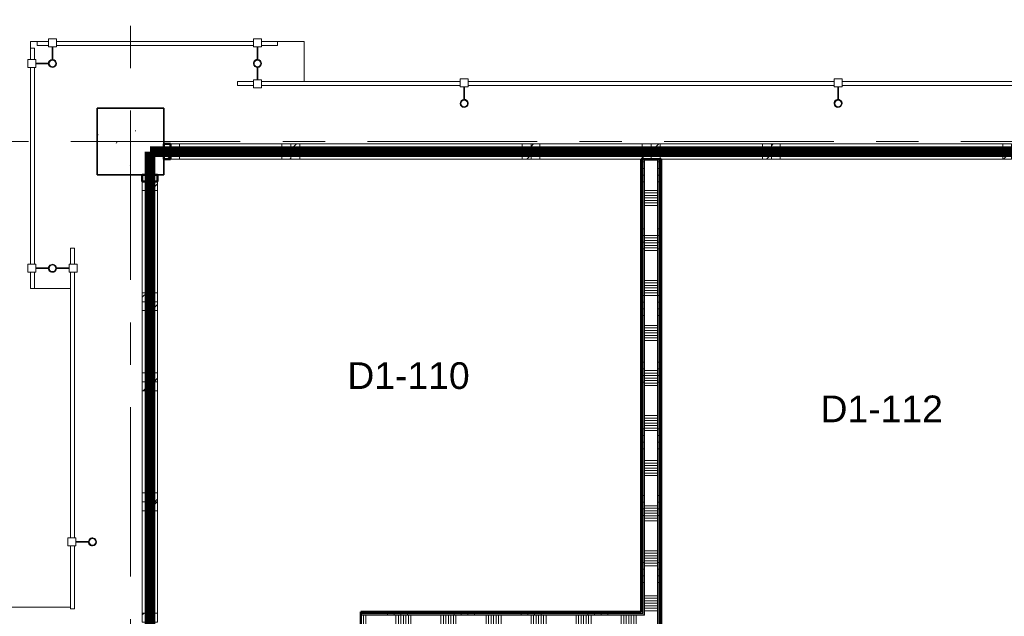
# Model space of a CAD drawing. Extents: x -2538 to 83400, y -8040 to 61900.
# Tile 37 of 105: x 6970 to 14345, y 51043 to 55513. Entities that reach past the tile are written whole.
import ezdxf

# ---------------------------------------------------------------- set-up
doc = ezdxf.new("R2010")
doc.units = 0
doc.header["$LTSCALE"] = 100
for name, pattern in [('SCHEIDING_BRANDWEREND20', [7.2, 0.8, -1.6, 0.8, -0.8, 0.8, -1.6, 0.8]), ('SCHEIDING_BRANDWEREND30', [4, 0.8, -2.4, 0.8]), ('stramien', [22.225, 12.7, -3.175, 3.175, -3.175])]:
    doc.linetypes.add(name, pattern=pattern)
for name, color, linetype, lineweight in [('00---0--FM-RUIMTENR', 7, 'Continuous', 18), ('BA20----_WANDEN', 14, 'Continuous', 50), ('BL$7A---_STRAMIEN', 7, 'Continuous', 18), ('BL20----_WANDEN', 7, 'Continuous', 25), ('BL23----_VLOEREN', 11, 'Continuous', 18), ('BL28----_CONSTRUCTIES', 4, 'Continuous', 18), ('BL30----_KOZIJNEN', 14, 'Continuous', 25), ('BL34----_BALUSTRADES', 1, 'Continuous', 18), ('BL40----_BRANDWERENDESCHEIDING_20MIN', 150, 'SCHEIDING_BRANDWEREND20', 80), ('BL40----_BRANDWERENDESCHEIDING_30MIN', 10, 'SCHEIDING_BRANDWEREND30', 80)]:
    doc.layers.add(name, color=color, linetype=linetype, lineweight=lineweight)
doc.styles.add('Arial', font='arial.ttf', dxfattribs={"height": 200})
pattern_1 = [(180, (11775, 52296.5), (7e-13, -500), []), (180, (11775, 52346.5), (7e-13, -500), []), (180, (11775, 52396.5), (7e-13, -500), []), (180, (11775, 52446.5), (7e-13, -500), [])]
pattern_2 = [(45, (1253.4, 5927.3), (-353.5534, 353.5534), [])]
pattern_3 = [(270, (10375, 51075.5), (500, -2e-12), []), (270, (10325, 51075.5), (500, -2e-12), []), (270, (10275, 51075.5), (500, -2e-12), []), (270, (10225, 51075.5), (500, -2e-12), [])]

# ---------------------------------------------------------------- blocks, each defined once
blk = doc.blocks.new('32_WN_AMC_h_raam met bovenlicht - 1800x2700 bovenlicht 2014_wbdbo20-V55-1')
at = {"layer": 'BL30----_KOZIJNEN', "lineweight": 18}
h = blk.add_hatch(dxfattribs=at)
h.set_pattern_fill('FP_362', color=256, style=0, pattern_type=2)
h.set_pattern_definition([(225, (12246.61, 48597.68), (91.92388, -91.92388), [])])
h.paths.add_polyline_path([(833, 57), (833, -57), (900, -57), (900, 57)], flags=0)
h.paths.add_polyline_path([(-900, 57), (-900, -57), (-833, -57), (-833, 57)], flags=0)
for p, q in [((-900, 57), (-900, -57)), ((-833, 57), (-900, 57)), ((-833, -57), (-833, 57)), ((833, 57), (-833, 57)), ((900, 57), (833, 57)), ((833, 57), (833, -57)), ((900, -57), (900, 57)), ((-900, -57), (-833, -57)), ((-833, -57), (833, -57)), ((833, -57), (900, -57))]:
    blk.add_line(p, q, dxfattribs=at)
at = {"layer": 'BL30----_KOZIJNEN'}
for p, q in [((833, 3), (-833, 3)), ((-833, 3), (-833, -3)), ((833, -3), (833, 3)), ((-833, -3), (833, -3))]:
    blk.add_line(p, q, dxfattribs=at)
blk = doc.blocks.new('32_WN_AMC_h_raam met bovenlicht - 900x2700 bovenlicht 2014_wbdbo20-V56-1')
at = {"layer": 'BL30----_KOZIJNEN', "lineweight": 18}
h = blk.add_hatch(dxfattribs=at)
h.set_pattern_fill('FP_363', color=256, style=0, pattern_type=2)
h.set_pattern_definition([(225, (10896.61, 48597.68), (91.92388, -91.92388), [])])
h.paths.add_polyline_path([(-450, 57), (-450, -57), (-383, -57), (-383, 57)], flags=0)
h.paths.add_polyline_path([(383, 57), (383, -57), (450, -57), (450, 57)], flags=0)
for p, q in [((-450, 57), (-450, -57)), ((-383, 57), (-450, 57)), ((-383, -57), (-383, 57)), ((375, 57), (-383, 57)), ((450, 57), (383, 57)), ((383, 57), (383, -57)), ((450, -57), (450, 57)), ((-450, -57), (-383, -57)), ((-383, -57), (383, -57)), ((383, -57), (450, -57))]:
    blk.add_line(p, q, dxfattribs=at)
at = {"layer": 'BL30----_KOZIJNEN'}
for p, q in [((383, 3), (-383, 3)), ((-383, 3), (-383, -3)), ((383, -3), (383, 3)), ((-383, -3), (383, -3))]:
    blk.add_line(p, q, dxfattribs=at)
blk = doc.blocks.new('32_WN_AMC_h_raam met bovenlicht - 900x2700 bovenlicht 2014_wbdbo20-V57-1')
at = {"layer": 'BL30----_KOZIJNEN', "lineweight": 18}
h = blk.add_hatch(dxfattribs=at)
h.set_pattern_fill('FP_364', color=256, style=0, pattern_type=2)
h.set_pattern_definition([(225, (9996.61, 48597.68), (91.92388, -91.92388), [])])
h.paths.add_polyline_path([(-450, 57), (-450, -57), (-383, -57), (-383, 57)], flags=0)
h.paths.add_polyline_path([(383, 57), (383, -57), (450, -57), (450, 57)], flags=0)
for p, q in [((-450, 57), (-450, -57)), ((-383, 57), (-450, 57)), ((-383, -57), (-383, 57)), ((383, 57), (-375, 57)), ((450, 57), (383, 57)), ((383, 57), (383, -57)), ((450, -57), (450, 57)), ((-450, -57), (-383, -57)), ((-383, -57), (383, -57)), ((383, -57), (450, -57))]:
    blk.add_line(p, q, dxfattribs=at)
at = {"layer": 'BL30----_KOZIJNEN'}
for p, q in [((383, 3), (-383, 3)), ((-383, 3), (-383, -3)), ((383, -3), (383, 3)), ((-383, -3), (383, -3))]:
    blk.add_line(p, q, dxfattribs=at)
blk = doc.blocks.new('32_WN_AMC_h_raam met bovenlicht - 1800x2700 bovenlicht 2014_wbdbo20-V58-1')
at = {"layer": 'BL30----_KOZIJNEN', "lineweight": 18}
h = blk.add_hatch(dxfattribs=at)
h.set_pattern_fill('FP_365', color=256, style=0, pattern_type=2)
h.set_pattern_definition([(225, (8646.61, 48597.68), (91.92388, -91.92388), [])])
h.paths.add_polyline_path([(-900, 57), (-900, -57), (-833, -57), (-833, 57)], flags=0)
h.paths.add_polyline_path([(900, 57), (833, 57), (833, -57), (900, -57)], flags=0)
for p, q in [((-900, 57), (-900, -57)), ((-833, 57), (-900, 57)), ((-833, -57), (-833, 57)), ((833, 57), (-833, 57)), ((900, 57), (833, 57)), ((833, 57), (833, -57)), ((900, -57), (900, 57)), ((-900, -57), (-833, -57)), ((-833, -57), (833, -57)), ((833, -57), (900, -57))]:
    blk.add_line(p, q, dxfattribs=at)
at = {"layer": 'BL30----_KOZIJNEN'}
for p, q in [((833, 3), (-833, 3)), ((-833, 3), (-833, -3)), ((833, -3), (833, 3)), ((-833, -3), (833, -3))]:
    blk.add_line(p, q, dxfattribs=at)
blk = doc.blocks.new('32_WN_AMC_h_raam met bovenlicht - 900x2700 bovenlicht 2014_wbdbo20-V59-1')
at = {"layer": 'BL30----_KOZIJNEN', "lineweight": 18}
h = blk.add_hatch(dxfattribs=at)
h.set_pattern_fill('FP_366', color=256, style=0, pattern_type=2)
h.set_pattern_definition([(225, (7296.61, 48597.68), (91.92388, -91.92388), [])])
h.paths.add_polyline_path([(450, 57), (383, 57), (383, -57), (450, -57)], flags=0)
h.paths.add_polyline_path([(-450, 57), (-450, -57), (-383, -57), (-383, 57)], flags=0)
for p, q in [((-450, 57), (-450, -57)), ((-383, 57), (-450, 57)), ((-383, -57), (-383, 57)), ((383, 57), (-383, 57)), ((450, 57), (383, 57)), ((383, 57), (383, -57)), ((450, -57), (450, 57)), ((-450, -57), (-383, -57)), ((-383, -57), (383, -57)), ((383, -57), (450, -57))]:
    blk.add_line(p, q, dxfattribs=at)
at = {"layer": 'BL30----_KOZIJNEN'}
for p, q in [((383, 3), (-383, 3)), ((-383, 3), (-383, -3)), ((383, -3), (383, 3)), ((-383, -3), (383, -3))]:
    blk.add_line(p, q, dxfattribs=at)
blk = doc.blocks.new('32_WN_AMC_h_raam met bovenlicht - 900x2700 bovenlicht 2014_wbdbo30-V110-1')
at = {"layer": 'BL30----_KOZIJNEN', "lineweight": 18}
h = blk.add_hatch(dxfattribs=at)
h.set_pattern_fill('FP_498', color=256, style=0, pattern_type=2)
h.set_pattern_definition([(135, (47922.68, -6691.61), (-91.92388, -91.92388), [])])
h.paths.add_polyline_path([(450, 51.1), (450, 57), (383, 57), (383, -57), (450, -57)], flags=0)
h.paths.add_polyline_path([(-383, -57), (-383, 57), (-450, 57), (-450, -57)], flags=0)
for p, q in [((-450, 57), (-450, -57)), ((-383, 57), (-450, 57)), ((-383, -57), (-383, 57)), ((383, 57), (-383, 57)), ((450, 57), (383, 57)), ((383, 57), (383, -57)), ((450, -57), (450, 57)), ((-450, -57), (-383, -57)), ((-383, -57), (383, -57)), ((383, -57), (450, -57))]:
    blk.add_line(p, q, dxfattribs=at)
at = {"layer": 'BL30----_KOZIJNEN'}
for p, q in [((383, 3), (-383, 3)), ((-383, 3), (-383, -3)), ((383, -3), (383, 3)), ((-383, -3), (383, -3))]:
    blk.add_line(p, q, dxfattribs=at)
blk = doc.blocks.new('32_WN_AMC_h_raam met bovenlicht - 600x2700 bovenlicht 2014_wbdbo30-V111-1')
at = {"layer": 'BL30----_KOZIJNEN', "lineweight": 18}
h = blk.add_hatch(dxfattribs=at)
h.set_pattern_fill('FP_499', color=256, style=0, pattern_type=2)
h.set_pattern_definition([(135, (47172.68, -6691.61), (-91.92388, -91.92388), [])])
h.paths.add_polyline_path([(300, 51.1), (300, 57), (233, 57), (233, -57), (300, -57)], flags=0)
h.paths.add_polyline_path([(-233, 57), (-300, 57), (-300, -57), (-233, -57), (-233, 51.1)], flags=0)
for p, q in [((-300, 57), (-300, -57)), ((-233, 57), (-300, 57)), ((-233, -57), (-233, 57)), ((233, 57), (-233, 57)), ((300, 57), (233, 57)), ((233, 57), (233, -57)), ((300, -57), (300, 57)), ((-300, -57), (-233, -57)), ((-233, -57), (233, -57)), ((233, -57), (300, -57))]:
    blk.add_line(p, q, dxfattribs=at)
at = {"layer": 'BL30----_KOZIJNEN'}
for p, q in [((233, 3), (-233, 3)), ((-233, 3), (-233, -3)), ((233, -3), (233, 3)), ((-233, -3), (233, -3))]:
    blk.add_line(p, q, dxfattribs=at)
blk = doc.blocks.new('32_WN_AMC_h_raam met bovenlicht - 900x2700 bovenlicht 2014_wbdbo30-V112-1')
at = {"layer": 'BL30----_KOZIJNEN', "lineweight": 18}
h = blk.add_hatch(dxfattribs=at)
h.set_pattern_fill('FP_500', color=256, style=0, pattern_type=2)
h.set_pattern_definition([(135, (46422.68, -6691.61), (-91.92388, -91.92388), [])])
h.paths.add_polyline_path([(450, -57), (450, 57), (383, 57), (383, -57)], flags=0)
h.paths.add_polyline_path([(-383, -57), (-383, 57), (-450, 57), (-450, -57)], flags=0)
for p, q in [((-450, 57), (-450, -57)), ((-383, 57), (-450, 57)), ((-383, -57), (-383, 57)), ((383, 57), (-383, 57)), ((450, 57), (383, 57)), ((383, 57), (383, -57)), ((450, -57), (450, 57)), ((-450, -57), (-383, -57)), ((-383, -57), (383, -57)), ((383, -57), (450, -57))]:
    blk.add_line(p, q, dxfattribs=at)
at = {"layer": 'BL30----_KOZIJNEN'}
for p, q in [((383, 3), (-383, 3)), ((-383, 3), (-383, -3)), ((383, -3), (383, 3)), ((-383, -3), (383, -3))]:
    blk.add_line(p, q, dxfattribs=at)
blk = doc.blocks.new('32_WN_AMC_h_raam met bovenlicht - 900x2700 bovenlicht 2014_wbdbo30-V113-1')
at = {"layer": 'BL30----_KOZIJNEN', "lineweight": 18}
h = blk.add_hatch(dxfattribs=at)
h.set_pattern_fill('FP_501', color=256, style=0, pattern_type=2)
h.set_pattern_definition([(135, (45522.68, -6691.61), (-91.92388, -91.92388), [])])
h.paths.add_polyline_path([(450, -57), (450, 57), (383, 57), (383, -57)], flags=0)
h.paths.add_polyline_path([(-383, -57), (-383, 57), (-450, 57), (-450, -57)], flags=0)
for p, q in [((-450, 57), (-450, -57)), ((-383, 57), (-450, 57)), ((-383, -57), (-383, 57)), ((383, 57), (-383, 57)), ((450, 57), (383, 57)), ((383, 57), (383, -57)), ((450, -57), (450, 57)), ((-450, -57), (-383, -57)), ((-383, -57), (383, -57)), ((383, -57), (450, -57))]:
    blk.add_line(p, q, dxfattribs=at)
at = {"layer": 'BL30----_KOZIJNEN'}
for p, q in [((383, 3), (-383, 3)), ((-383, 3), (-383, -3)), ((383, -3), (383, 3)), ((-383, -3), (383, -3))]:
    blk.add_line(p, q, dxfattribs=at)
blk = doc.blocks.new('Railing - AL_34_baluster_ rond met afstandhouders_enkel-1404252-1')
at = {"layer": 'BL34----_BALUSTRADES'}
for p, q in [((124, 2.5), (29.7, 2.5)), ((124, 30), (184, 30)), ((124, 30), (124, -30)), ((124, -2.5), (124, 2.5)), ((184, -30), (184, 30)), ((29.9, -2.5), (124, -2.5)), ((184, -30), (124, -30))]:
    blk.add_line(p, q, dxfattribs=at)
for radius, start, end in [(30, 95.32624, 269.45054), (26, 0, 180), (25, 360, 180), (30, 269.45054, 95.32624), (26, 180, 0), (25, 180, 360)]:
    blk.add_arc((0, 0), radius, start, end, dxfattribs=at)
blk = doc.blocks.new('Railing - Railing-1405097-1')
at = {"layer": 'BL34----_BALUSTRADES'}
for p, q in [((7346.6, 49092.7), (7346.6, 49122.7)), ((7466.6, 49122.7), (7346.6, 49122.7)), ((9016.6, 49122.7), (7526.6, 49122.7)), ((11816.6, 49122.7), (9076.6, 49122.7)), ((13366.6, 49122.7), (11876.6, 49122.7)), ((13546.6, 49122.7), (13426.6, 49122.7)), ((13546.6, 49122.7), (13546.6, 49092.7)), ((7466.6, 49092.7), (7346.6, 49092.7)), ((9016.6, 49092.7), (7526.6, 49092.7)), ((11816.6, 49092.7), (9076.6, 49092.7)), ((13366.6, 49092.7), (11876.6, 49092.7)), ((13546.6, 49092.7), (13426.6, 49092.7))]:
    blk.add_line(p, q, dxfattribs=at)
at = {"extrusion": (0, 0, -1), "zscale": -1, "rotation": 89.99999999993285}
for p in [(-9046.6, 48957.7), (-11846.6, 48957.7)]:
    blk.add_blockref('Railing - AL_34_baluster_ rond met afstandhouders_enkel-1404252-1', p, dxfattribs=at)
blk = doc.blocks.new('Railing - AL_34_baluster_ rond met afstandhouders_hoek-1404852-1')
at = {"layer": 'BL34----_BALUSTRADES'}
for p, q in [((-30, 124), (-30, 184)), ((30, 184), (-30, 184)), ((30, 184), (30, 124)), ((-30, 124), (30, 124)), ((-2.5, 124), (-2.5, 29.9)), ((2.5, 124), (-2.5, 124)), ((2.5, 29.7), (2.5, 124)), ((124, 2.5), (29.7, 2.5)), ((124, 30), (184, 30)), ((124, 30), (124, -30)), ((124, -2.5), (124, 2.5)), ((184, -30), (184, 30)), ((29.9, -2.5), (124, -2.5)), ((184, -30), (124, -30))]:
    blk.add_line(p, q, dxfattribs=at)
for radius, start, end in [(30, 95.32624, 269.45054), (26, 0, 180), (25, 360, 180), (30, 269.45054, 95.32624), (26, 180, 0), (25, 180, 360)]:
    blk.add_arc((0, 0), radius, start, end, dxfattribs=at)
blk = doc.blocks.new('Railing - AL_34_baluster_ rond met afstandhouders-1404250-1')
at = {"layer": 'BL34----_BALUSTRADES'}
for p, q in [((-184, 30), (-124, 30)), ((-184, -30), (-184, 30)), ((-124, 30), (-124, -30)), ((-124, 2.5), (-124, -2.5)), ((-29.7, 2.5), (-124, 2.5)), ((124, 2.5), (29.7, 2.5)), ((124, 30), (184, 30)), ((124, 30), (124, -30)), ((124, -2.5), (124, 2.5)), ((184, -30), (184, 30)), ((-124, -30), (-184, -30)), ((-124, -2.5), (-29.8, -2.5)), ((29.9, -2.5), (124, -2.5)), ((184, -30), (124, -30))]:
    blk.add_line(p, q, dxfattribs=at)
for radius, start, end in [(30, 95.32624, 269.45054), (26, 0, 180), (25, 360, 180), (30, 269.45054, 95.32624), (26, 180, 0), (25, 180, 360)]:
    blk.add_arc((0, 0), radius, start, end, dxfattribs=at)
blk = doc.blocks.new('Railing - Railing-1405113-1')
at = {"layer": 'BL34----_BALUSTRADES'}
for p, q in [((5796.6, 49372.7), (5826.6, 49372.7)), ((5796.6, 49372.7), (5796.6, 49287.7)), ((5826.6, 49372.7), (5826.6, 49287.7)), ((5796.6, 49227.7), (5796.6, 47752.7)), ((5826.6, 49227.7), (5826.6, 47752.7)), ((5796.6, 47692.7), (5796.6, 47572.7)), ((5826.6, 47692.7), (5826.6, 47572.7)), ((5826.6, 47572.7), (5796.6, 47572.7))]:
    blk.add_line(p, q, dxfattribs=at)
at = {"extrusion": (0, 0, -1), "zscale": -1}
for name, p in [('Railing - AL_34_baluster_ rond met afstandhouders_hoek-1404852-1', (-5961.6, 49257.7)), ('Railing - AL_34_baluster_ rond met afstandhouders-1404250-1', (-5961.6, 47722.7))]:
    blk.add_blockref(name, p, dxfattribs=at)
blk = doc.blocks.new('Railing - Railing-1405118-1')
at = {"layer": 'BL34----_BALUSTRADES'}
for p, q in [((5846.6, 49392.7), (5846.6, 49422.7)), ((5931.6, 49422.7), (5846.6, 49422.7)), ((7466.6, 49422.7), (5991.6, 49422.7)), ((7646.6, 49422.7), (7526.6, 49422.7)), ((7646.6, 49422.7), (7646.6, 49392.7)), ((5931.6, 49392.7), (5846.6, 49392.7)), ((7466.6, 49392.7), (5991.6, 49392.7)), ((7646.6, 49392.7), (7526.6, 49392.7))]:
    blk.add_line(p, q, dxfattribs=at)
at = {"rotation": 89.99999999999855}
blk.add_blockref('Railing - AL_34_baluster_ rond met afstandhouders-1404250-1', (7496.6, 49257.7), dxfattribs=at)
blk = doc.blocks.new('Railing - Railing-1405876-1')
at = {"layer": 'BL34----_BALUSTRADES'}
for p, q in [((6096.6, 47872.7), (6126.6, 47872.7)), ((6096.6, 47872.7), (6096.6, 47752.7)), ((6126.6, 47872.7), (6126.6, 47752.7)), ((6096.6, 47692.7), (6096.6, 45702.7)), ((6126.6, 47692.7), (6126.6, 45702.7)), ((6096.6, 45642.7), (6096.6, 45172.7)), ((6126.6, 45642.7), (6126.6, 45172.7)), ((6126.6, 45172.7), (6096.6, 45172.7))]:
    blk.add_line(p, q, dxfattribs=at)
at = {"extrusion": (0, 0, -1), "zscale": -1}
blk.add_blockref('Railing - AL_34_baluster_ rond met afstandhouders_enkel-1404252-1', (-6261.6, 45672.7), dxfattribs=at)

msp = doc.modelspace()

# ---------------------------------------------------------------- hatches: boundary and pattern name
at = {"layer": 'BA20----_WANDEN', "lineweight": 18}
h = msp.add_hatch(dxfattribs=at)
h.set_pattern_fill('FP_44', color=256, style=0, pattern_type=2)
h.set_pattern_definition(pattern_2)
h.paths.add_polyline_path([(15300, 54468), (15350, 54468), (15350, 54582), (15300, 54582)], flags=0)
h.paths.add_polyline_path([(8050, 54468), (8100, 54468), (8100, 54582), (8050, 54582)], flags=0)
h = msp.add_hatch(dxfattribs=at)
h.set_pattern_fill('FP_47', color=256, angle=90, style=0, pattern_type=2)
h.set_pattern_definition(pattern_1)
h.paths.add_polyline_path([(11625, 49725), (11637.5, 49725), (11637.5, 50938), (11625, 50938), (11625, 49951.8)], flags=0)
h.paths.add_polyline_path([(11637.5, 51063), (11637.5, 54468), (11625, 54468), (11625, 51063)], flags=0)
h = msp.add_hatch(dxfattribs=at)
h.set_pattern_fill('FP_47', color=256, angle=90, style=0, pattern_type=2)
h.set_pattern_definition(pattern_1)
h.paths.add_polyline_path([(11637.5, 49737.5), (11650, 49737.5), (11650, 50950.5), (11637.5, 50950.5), (11637.5, 49951.8)], flags=0)
h.paths.add_polyline_path([(11637.5, 51050.5), (11650, 51050.5), (11650, 54468), (11637.5, 54468), (11637.5, 51063)], flags=0)
h = msp.add_hatch(dxfattribs=at)
h.set_pattern_fill('FP_48', color=256, angle=90, style=0, pattern_type=2)
h.set_pattern_definition([(180, (11775, 52096.5), (5e-13, -337.5), []), (180, (11775, 52115.25), (5e-13, -337.5), []), (180, (11775, 52134), (5e-13, -337.5), []), (180, (11775, 52152.75), (5e-13, -337.5), []), (180, (11775, 52171.5), (5e-13, -337.5), []), (180, (11775, 52190.25), (5e-13, -337.5), []), (180, (11775, 52209), (5e-13, -337.5), [])])
h.paths.add_polyline_path([(11650, 49750), (11750, 49750), (11750, 54468), (11650, 54468), (11650, 49951.8)], flags=0)
h = msp.add_hatch(dxfattribs=at)
h.set_pattern_fill('FP_47', color=256, angle=90, style=0, pattern_type=2)
h.set_pattern_definition(pattern_1)
h.paths.add_polyline_path([(11762.5, 49900), (11762.5, 54468), (11750, 54468), (11750, 49900)], flags=0)
h = msp.add_hatch(dxfattribs=at)
h.set_pattern_fill('FP_47', color=256, angle=90, style=0, pattern_type=2)
h.set_pattern_definition(pattern_1)
h.paths.add_polyline_path([(11775, 49912.5), (11775, 54468), (11762.5, 54468), (11762.5, 49912.5)], flags=0)
h = msp.add_hatch(dxfattribs=at)
h.set_pattern_fill('FP_44', color=256, style=0, pattern_type=2)
h.set_pattern_definition(pattern_2)
h.paths.add_polyline_path([(7888, 47150), (8002, 47150), (8002, 47240), (7888, 47240)], flags=0)
h.paths.add_polyline_path([(7888, 54300), (8002, 54300), (8002, 54350), (7888, 54350)], flags=0)
h = msp.add_hatch(dxfattribs=at)
h.set_pattern_fill('FP_708', color=256, angle=-270, style=0, pattern_type=2)
h.set_pattern_definition(pattern_3)
h.paths.add_polyline_path([(11625, 51063), (11625, 51075.5), (9525, 51075.5), (9525, 51063), (10898.9, 51063)], flags=0)
h = msp.add_hatch(dxfattribs=at)
h.set_pattern_fill('FP_708', color=256, angle=-270, style=0, pattern_type=2)
h.set_pattern_definition(pattern_3)
h.paths.add_polyline_path([(11637.5, 51050.5), (11637.5, 51063), (9525, 51063), (9525, 51050.5), (11625, 51050.5)], flags=0)
h = msp.add_hatch(dxfattribs=at)
h.set_pattern_fill('FP_709', color=256, angle=-270, style=0, pattern_type=2)
h.set_pattern_definition([(270, (10575, 51075.5), (337.5, -1e-12), []), (270, (10556.25, 51075.5), (337.5, -1e-12), []), (270, (10537.5, 51075.5), (337.5, -1e-12), []), (270, (10518.75, 51075.5), (337.5, -1e-12), []), (270, (10500, 51075.5), (337.5, -1e-12), []), (270, (10481.25, 51075.5), (337.5, -1e-12), []), (270, (10462.5, 51075.5), (337.5, -1e-12), [])])
h.paths.add_polyline_path([(11650, 50950.5), (11650, 51050.5), (9525, 51050.5), (9525, 50950.5), (11637.5, 50950.5)], flags=0)
at = {"layer": 'BL28----_CONSTRUCTIES'}
h = msp.add_hatch(dxfattribs=at)
h.set_pattern_fill('FP_1', color=256, style=0, pattern_type=2)
h.set_pattern_definition([(50, (1253.4, 5927.3), (728.7365, -63.756), [76.2, -838.2]), (355, (1253.4, 5927.3), (-140.972, 764.228), [60.96, -670.56]), (100.451, (1314.1, 5922), (587.77, 700.467), [64.76, -712.36]), (46.184, (1253.4, 6130.5), (1084.316, -168.171), [114.3, -1257.3]), (96.636, (1343.8, 6116.5), (949.61, 989.71), [97.14, -1068.54]), (351.184, (1253.4, 6130.5), (949.62, 989.7), [91.44, -1005.84]), (21, (1355, 6079.7), (606.458, -409.0606), [76.2, -838.2]), (326, (1355, 6079.7), (247.208, 736.753), [60.96, -670.56]), (71.451, (1405.5, 6045.6), (853.668, 327.685), [64.76, -712.36]), (37.5, (1253.4, 5927.32), (12.3547, 338.2201), [3.353, -659.079, 3.353, -677.367, -673.1]), (37.5, (1253.4, 5927.32), (12.3547, 338.2201), [-1343.152, 3.353, -669.747]), (7.5, (1253.4, 5927.32), (267.279, 400.722), [3.353, -384.759, 3.353, -643.839, -256.54]), (7.5, (1253.4, 5927.32), (267.279, 400.722), [-1035.304, 3.353, -253.187]), (327.5, (1026.82, 5927.32), (542.3633, -22.9153), [3.353, -250.647, 3.353, -789.127, -1051.56]), (327.5, (1026.82, 5927.32), (542.3633, -22.9153), [-1046.48, 3.353, -1048.207]), (317.5, (925.22, 5927.3), (592.517, 101.707), [3.353, -326.847, 3.353, -522.935, -746.76]), (317.5, (925.22, 5927.3), (592.517, 101.707), [-856.488, 3.353, -743.407])])
h.paths.add_polyline_path([(8050, 54350), (8050, 54850), (7550, 54850), (7550, 54350)], flags=0)

# ---------------------------------------------------------------- linework, layer by layer
at = {"layer": 'BL$7A---_STRAMIEN', "linetype": 'stramien'}
for p, q in [((7800, -2000), (7800, 60900)), ((-1537.7, 54600), (83400, 54600)), ((-1537.7, 54600), (83400, 54600))]:
    msp.add_line(p, q, dxfattribs=at)
at = {"layer": 'BL20----_WANDEN', "lineweight": 50}
for p, q in [((8100, 54582), (8050, 54582)), ((8050, 54582), (8050, 54468)), ((8100, 54468), (8100, 54582)), ((8050, 54468), (8100, 54468)), ((11625, 54468), (11625, 51075.5)), ((11775, 54468), (11625, 54468)), ((11775, 49925), (11775, 54468)), ((8002, 54350), (7888, 54350)), ((7888, 54350), (7888, 54300)), ((7888, 54300), (8002, 54300)), ((8002, 54300), (8002, 54350)), ((11625, 51075.5), (9525, 51075.5)), ((9525, 51075.5), (9525, 50925.5))]:
    msp.add_line(p, q, dxfattribs=at)
at = {"layer": 'BL20----_WANDEN'}
for p, q in [((11637.5, 51063), (11637.5, 54468)), ((11650, 51050.5), (11650, 54468)), ((11750, 49900), (11750, 54468)), ((11762.5, 49912.5), (11762.5, 54468)), ((11637.5, 51063), (9525, 51063)), ((11650, 51050.5), (9525, 51050.5))]:
    msp.add_line(p, q, dxfattribs=at)
at = {"layer": 'BL23----_VLOEREN'}
for p, q in [((7100, 55350), (7050, 55350)), ((7050, 55350), (7050, 55300)), ((9100, 55350), (8900, 55350)), ((9100, 55050), (9100, 55350)), ((7080, 53500), (7350, 53500)), ((7350, 51110.5), (5795, 51110.5))]:
    msp.add_line(p, q, dxfattribs=at)
at = {"layer": 'BL28----_CONSTRUCTIES', "lineweight": 35}
for p, q in [((8050, 54850), (7550, 54850)), ((7550, 54850), (7550, 54350)), ((8050, 54350), (8050, 54850)), ((7550, 54350), (8050, 54350))]:
    msp.add_line(p, q, dxfattribs=at)
at = {"layer": 'BL40----_BRANDWERENDESCHEIDING_20MIN', "const_width": 80, "flags": 128}
msp.add_lwpolyline([(7945, 54525), (38750, 54525)], dxfattribs=at)
at = {"layer": 'BL40----_BRANDWERENDESCHEIDING_30MIN', "const_width": 80, "flags": 128}
msp.add_lwpolyline([(7945, 45850), (7945, 54525)], dxfattribs=at)

# ---------------------------------------------------------------- block references
at = {"layer": 'BL30----_KOZIJNEN'}
for name, p, rotation in [('32_WN_AMC_h_raam met bovenlicht - 900x2700 bovenlicht 2014_wbdbo20-V59-1', (8550, 54525), 180), ('32_WN_AMC_h_raam met bovenlicht - 1800x2700 bovenlicht 2014_wbdbo20-V58-1', (9900, 54525), 180), ('32_WN_AMC_h_raam met bovenlicht - 900x2700 bovenlicht 2014_wbdbo20-V57-1', (11250, 54525), 180), ('32_WN_AMC_h_raam met bovenlicht - 900x2700 bovenlicht 2014_wbdbo20-V56-1', (12150, 54525), 180), ('32_WN_AMC_h_raam met bovenlicht - 1800x2700 bovenlicht 2014_wbdbo20-V55-1', (13500, 54525), 180), ('32_WN_AMC_h_raam met bovenlicht - 900x2700 bovenlicht 2014_wbdbo30-V110-1', (7945, 53850), 269.9999999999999), ('32_WN_AMC_h_raam met bovenlicht - 600x2700 bovenlicht 2014_wbdbo30-V111-1', (7945, 53100), 269.9999999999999), ('32_WN_AMC_h_raam met bovenlicht - 900x2700 bovenlicht 2014_wbdbo30-V112-1', (7945, 52350), 269.9999999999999), ('32_WN_AMC_h_raam met bovenlicht - 900x2700 bovenlicht 2014_wbdbo30-V113-1', (7945, 51450), 269.9999999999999)]:
    msp.add_blockref(name, p, dxfattribs=dict(at, rotation=rotation))
at = {"layer": 'BL34----_BALUSTRADES'}
for name in ['Railing - Railing-1405113-1', 'Railing - Railing-1405118-1', 'Railing - Railing-1405097-1', 'Railing - Railing-1405876-1']:
    msp.add_blockref(name, (1253.4, 5927.3), dxfattribs=at)

# ---------------------------------------------------------------- texts
at = {"layer": '00---0--FM-RUIMTENR', "char_height": 200, "width": 1130.379, "attachment_point": 1, "style": 'Arial'}
for s, insert in [('D1-110', (9424.1, 52946.1)), ('D1-112', (12968.4, 52696.9))]:
    msp.add_mtext(s, dxfattribs=dict(at, insert=insert))

doc.saveas('drawing.dxf')
